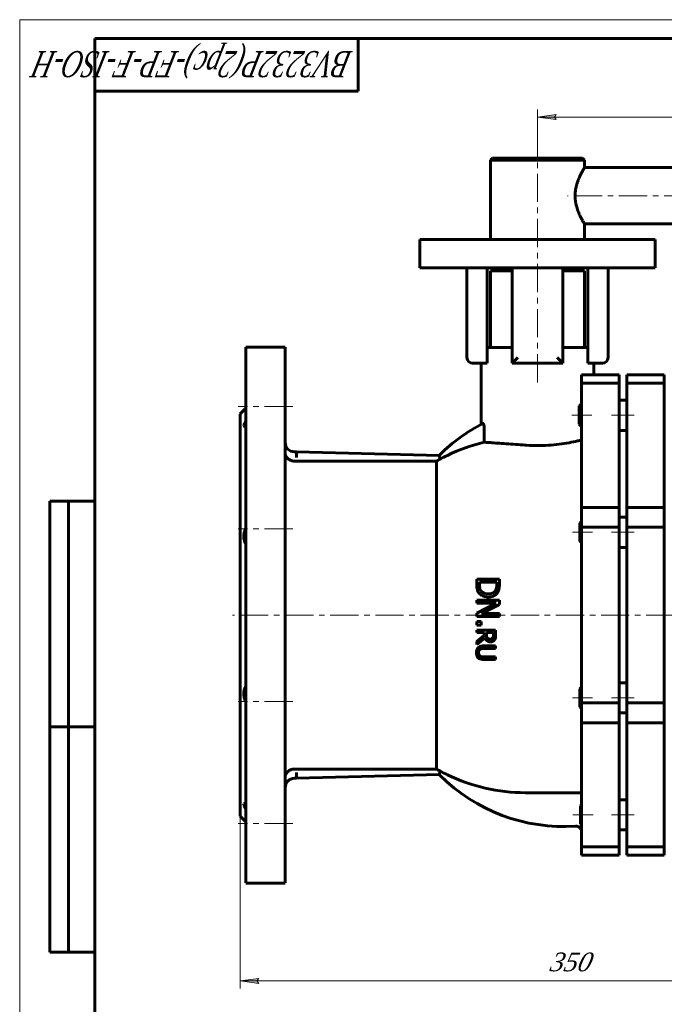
# Model space of a CAD drawing. Header units: millimetres. Extents: x 0 to 601, y 0 to 420.
# Tile 2 of 4: x 0 to 171, y 158 to 420. Entities that reach past the tile are written whole.
import ezdxf

# ---------------------------------------------------------------- set-up
doc = ezdxf.new("R2010")
doc.units = ezdxf.units.MM
for name, pattern in [('K5LT_AXLED', [12, 7.5, -1.5, 1.5, -1.5]), ('K5LT_BASIC', [0]), ('K5LT_THIN', [0])]:
    doc.linetypes.add(name, pattern=pattern)
doc.layers.add('Системный слой', color=7, linetype='Continuous')
doc.layers.add('Системный слой (1)', color=7, linetype='Continuous', true_color=0x6c6c6c)
doc.styles.add('KDIMTEXTSTYLE', font='txt', dxfattribs={"width": 0.96, "oblique": 15, "height": 5})
doc.styles.add('KTEXTSTYLE', font='txt', dxfattribs={"width": 0.96, "height": 5})
doc.dimstyles.new('KDIMSTYLE (0.50)', dxfattribs={"dimtxt": 5, "dimasz": 1, "dimexe": 2, "dimexo": 0, "dimgap": 1, "dimtad": 1, "dimlfac": 2, "dimtxsty": 'KDIMTEXTSTYLE', "dimsah": 1, "dimcen": 0, "dimdle": 1, "dimadec": 0, "dimazin": 0, "dimtfac": 0.667, "dimtmove": 0, "dimatfit": 3, "dimfxl": 1, "dimtvp": 1, "dimtolj": 1, "dimtzin": 0, "dimarcsym": 0})

# ---------------------------------------------------------------- blocks, each defined once
blk = doc.blocks.new('U0')
at = {"layer": 'Системный слой (1)', "color": 143, "linetype": 'K5LT_BASIC', "lineweight": 60, "true_color": 0x33acca}
for p, q in [((60.09, 261.68), (60.09, 332.93)), ((60.09, 190.43), (60.09, 261.68))]:
    blk.add_line(p, q, dxfattribs=at)
blk = doc.blocks.new('U1')
at = {"layer": 'Системный слой (1)', "color": 143, "linetype": 'K5LT_BASIC', "lineweight": 60, "true_color": 0x33acca}
for p, q in [((58.59, 261.68), (58.59, 315.18)), ((58.59, 208.18), (58.59, 261.68))]:
    blk.add_line(p, q, dxfattribs=at)
blk = doc.blocks.new('U4')
at = {"layer": 'Системный слой (1)', "color": 143, "linetype": 'K5LT_BASIC', "lineweight": 60, "true_color": 0x33acca}
for p, q in [((70.59, 261.68), (70.59, 332.93)), ((70.59, 190.43), (70.59, 261.68))]:
    blk.add_line(p, q, dxfattribs=at)
blk = doc.blocks.new('U6')
at = {"layer": 'Системный слой (1)', "color": 143, "linetype": 'K5LT_BASIC', "lineweight": 60, "true_color": 0x33acca}
for p, q in [((125.19, 353.18), (130.94, 353.18)), ((144.44, 353.18), (150.19, 353.18))]:
    blk.add_line(p, q, dxfattribs=at)
blk = doc.blocks.new('U7')
at = {"layer": 'Системный слой (1)', "color": 143, "linetype": 'K5LT_BASIC', "lineweight": 60, "true_color": 0x33acca}
for p, q in [((150.19, 380.68), (150.19, 382.68)), ((150.19, 361.55), (150.19, 365.68))]:
    blk.add_line(p, q, dxfattribs=at)
blk = doc.blocks.new('U8')
at = {"layer": 'Системный слой (1)', "color": 143, "linetype": 'K5LT_BASIC', "lineweight": 60, "true_color": 0x33acca}
for p, q in [((250.85, 380.68), (150.19, 380.68)), ((267.71, 380.68), (255.85, 380.68))]:
    blk.add_line(p, q, dxfattribs=at)
blk = doc.blocks.new('U9')
at = {"layer": 'Системный слой (1)', "color": 143, "linetype": 'K5LT_BASIC', "lineweight": 60, "true_color": 0x33acca}
for p, q in [((250.85, 365.68), (150.19, 365.68)), ((267.71, 365.68), (255.85, 365.68))]:
    blk.add_line(p, q, dxfattribs=at)
blk = doc.blocks.new('U13')
at = {"layer": 'Системный слой (1)', "color": 143, "linetype": 'K5LT_BASIC', "lineweight": 60, "true_color": 0x33acca}
for p, q in [((59.59, 311.98), (59.78, 312.71)), ((59.85, 311.64), (59.59, 311.98)), ((59.78, 312.71), (60.09, 313.29)), ((60.05, 311.61), (59.85, 311.64)), ((60.06, 311.61), (60.05, 311.61)), ((60.08, 311.61), (60.06, 311.61)), ((60.09, 311.61), (60.08, 311.61))]:
    blk.add_line(p, q, dxfattribs=at)
blk = doc.blocks.new('U14')
at = {"layer": 'Системный слой (1)', "color": 143, "linetype": 'K5LT_BASIC', "lineweight": 60, "true_color": 0x33acca}
for p, q in [((59.64, 211.55), (60.05, 211.74)), ((59.66, 210.96), (59.64, 211.55)), ((60.09, 210.06), (59.66, 210.96))]:
    blk.add_line(p, q, dxfattribs=at)
blk.add_arc((60.05, 210.72), 1.02, 87.6759, 89.9745, dxfattribs=at)
blk = doc.blocks.new('U15')
at = {"layer": 'Системный слой (1)', "color": 30, "linetype": 'K5LT_AXLED', "lineweight": 18, "true_color": 0xff8000}
for p, q in [((250.85, 373.18), (145.69, 373.18)), ((255.85, 373.18), (250.85, 373.18)), ((344.71, 373.18), (255.85, 373.18))]:
    blk.add_line(p, q, dxfattribs=at)
blk = doc.blocks.new('D0')
at = {"layer": 'Системный слой (1)'}
for points in [[(63.09, 164.37), (63.59, 165.03), (58.59, 164.37), (63.59, 163.71)], [(233.59, 164.37), (228.59, 165.03), (229.09, 164.37), (228.59, 163.71)]]:
    blk.add_hatch(color=7, dxfattribs=at).paths.add_polyline_path(points)
at = {"layer": 'Системный слой (1)', "color": 7, "linetype": 'K5LT_THIN', "lineweight": 18, "true_color": 0xffffff}
for p, q in [((58.59, 208.18), (58.59, 162.37)), ((233.59, 208.18), (233.59, 162.37)), ((58.59, 164.37), (63.59, 165.03)), ((63.59, 165.03), (63.09, 164.37)), ((229.09, 164.37), (228.59, 165.03)), ((228.59, 165.03), (233.59, 164.37)), ((63.59, 163.71), (58.59, 164.37)), ((63.09, 164.37), (63.59, 163.71)), ((233.59, 164.37), (228.59, 163.71)), ((228.59, 163.71), (229.09, 164.37))]:
    blk.add_line(p, q, dxfattribs=at)
blk.add_wipeout([(140.75, 165.37), (140.75, 172.75), (151.01, 172.75), (151.01, 165.37)]).dxf.layer = 'Системный слой (1)'
blk.add_line((58.59, 164.37), (233.59, 164.37), dxfattribs=at)
at = {"layer": 'Системный слой (1)', "color": 7, "insert": (140.75, 171.96), "char_height": 5, "attachment_point": 1, "style": 'KTEXTSTYLE'}
blk.add_mtext('\\fArial|b0|c204|p34;\\H5.0;\\W1.000;\\Q15;\\fGOST Type AU|b0|i0|c204|p34;\\Q15;\\W0.960;350', dxfattribs=at)
blk = doc.blocks.new('KDIMARROW_01')
at = {"layer": 'Системный слой'}
blk.add_hatch(color=0, dxfattribs=at).paths.add_polyline_path([(0, 0), (-5, 0.66), (-4.5, 0), (-5, -0.66)])
at = {"layer": 'Системный слой', "color": 0, "linetype": 'K5LT_THIN', "lineweight": 18}
for p, q in [((-4.5, 0), (-5, 0.66)), ((-5, 0.66), (0, 0)), ((0, 0), (-5, -0.66)), ((-5, -0.66), (-4.5, 0))]:
    blk.add_line(p, q, dxfattribs=at)
at = {"layer": 'Системный слой (1)', "color": 0, "linetype": 'K5LT_THIN', "lineweight": 18}
blk.add_line((137.69, 79.99), (137.19, 79.99), dxfattribs=at)
blk = doc.blocks.new('D4')
at = {"layer": 'Системный слой (1)'}
for points in [[(142.19, 394.09), (142.69, 394.75), (137.69, 394.09), (142.69, 393.43)], [(337.71, 393.43), (342.71, 394.09), (337.71, 394.75), (338.21, 394.09)]]:
    blk.add_hatch(color=7, dxfattribs=at).paths.add_polyline_path(points)
at = {"layer": 'Системный слой (1)', "color": 7, "linetype": 'K5LT_THIN', "lineweight": 18, "true_color": 0xffffff}
for p, q in [((137.69, 383.18), (137.69, 396.09)), ((342.71, 380.68), (342.71, 396.09)), ((137.69, 394.09), (142.69, 394.75)), ((142.69, 393.43), (137.69, 394.09)), ((142.69, 394.75), (142.19, 394.09)), ((142.19, 394.09), (142.69, 393.43)), ((338.21, 394.09), (337.71, 394.75)), ((337.71, 394.75), (342.71, 394.09)), ((342.71, 394.09), (337.71, 393.43)), ((337.71, 393.43), (338.21, 394.09))]:
    blk.add_line(p, q, dxfattribs=at)
blk.add_wipeout([(228.24, 395.09), (228.24, 402.47), (238.75, 402.47), (238.75, 395.09)]).dxf.layer = 'Системный слой (1)'
blk.add_line((342.71, 394.09), (137.69, 394.09), dxfattribs=at)
at = {"layer": 'Системный слой (1)', "color": 7, "insert": (228.24, 401.68), "char_height": 5, "attachment_point": 1, "style": 'KTEXTSTYLE'}
blk.add_mtext('\\fArial|b0|c204|p34;\\H5.0;\\W1.000;\\Q15;\\fGOST Type AU|b0|i0|c204|p34;\\Q15;\\W0.960;750', dxfattribs=at)
blk = doc.blocks.new('U45')
at = {"color": 7, "linetype": 'K5LT_THIN', "lineweight": 18, "true_color": 0xffffff}
for p, q in [((0, 0), (0, 420)), ((0, 420), (594, 420))]:
    blk.add_line(p, q, dxfattribs=at)
at = {"color": 143, "linetype": 'K5LT_BASIC', "lineweight": 60, "true_color": 0x33acca}
for p, q in [((20, 5), (20, 415)), ((20, 415), (589, 415)), ((90, 415), (90, 401)), ((90, 401), (20, 401)), ((8, 172), (8, 292)), ((20, 292), (8, 292)), ((13, 172), (13, 292)), ((20, 232), (8, 232)), ((20, 172), (8, 172))]:
    blk.add_line(p, q, dxfattribs=at)
at = {"color": 7, "insert": (88.64, 404.64), "char_height": 7, "attachment_point": 1, "rotation": 180, "style": 'KTEXTSTYLE'}
blk.add_mtext('\\fArial|b0|c204|p34;\\H5.0;\\W1.000;\\Q15;\\fGOST Type AU|b0|i0|c204|p34;\\Q15;\\W0.696;\\H7.00;BV3232P(2pc)-FP-F-ISO-H', dxfattribs=at)

msp = doc.modelspace()

# ---------------------------------------------------------------- linework, layer by layer
at = {"layer": 'Системный слой (1)', "color": 30, "linetype": 'K5LT_AXLED', "lineweight": 18, "true_color": 0xff8000}
for p, q in [((137.6864, 323.5391), (137.6864, 385.177)), ((72.5907, 317.1098), (58.0907, 317.1098)), ((152.1426, 314.8001), (146.7926, 314.8001)), ((163.4064, 314.8001), (157.4064, 314.8001)), ((72.5907, 284.638), (58.0907, 284.638)), ((152.3195, 283.6813), (146.9695, 283.6813)), ((163.4064, 283.6813), (157.4064, 283.6813)), ((234.0907, 261.677), (56.5907, 261.677)), ((72.5907, 238.716), (58.0907, 238.716)), ((152.335, 239.6727), (146.985, 239.6727)), ((163.4064, 239.6727), (157.4064, 239.6727)), ((152.4634, 208.5539), (147.1134, 208.5539)), ((163.4064, 208.5539), (157.4064, 208.5539)), ((72.5907, 206.2442), (58.0907, 206.2442))]:
    msp.add_line(p, q, dxfattribs=at)
at = {"layer": 'Системный слой (1)', "color": 143, "linetype": 'K5LT_BASIC', "lineweight": 60, "true_color": 0x33acca}
for p, q in [((125.1864, 382.677), (125.6864, 383.177)), ((125.1864, 361.552), (125.1864, 382.677)), ((125.1864, 382.677), (150.1864, 382.677)), ((125.6864, 383.177), (149.6864, 383.177)), ((150.1864, 382.677), (149.6864, 383.177)), ((106.4364, 361.552), (116.4364, 361.552)), ((106.4364, 354.052), (106.4364, 361.552)), ((116.4364, 361.552), (158.9364, 361.552)), ((158.9364, 361.552), (168.9364, 361.552)), ((168.9364, 354.052), (168.9364, 361.552)), ((106.4364, 354.052), (116.4364, 354.052)), ((116.4364, 354.052), (158.9364, 354.052)), ((118.9364, 354.052), (118.9364, 330.177)), ((124.2909, 332.802), (124.2909, 354.052)), ((128.1404, 353.177), (128.1404, 354.052)), ((130.9364, 354.052), (130.9364, 328.677)), ((144.4364, 328.677), (144.4364, 354.052)), ((147.2323, 353.177), (147.2323, 354.052)), ((151.0818, 332.802), (151.0818, 354.052)), ((156.4364, 330.177), (156.4364, 354.052)), ((158.9364, 354.052), (168.9364, 354.052)), ((125.1864, 353.177), (125.1864, 332.802)), ((150.1864, 353.177), (150.1864, 332.802)), ((70.5907, 332.927), (60.0907, 332.927)), ((130.9364, 332.802), (124.2909, 332.802)), ((124.2909, 332.802), (124.2909, 328.677)), ((151.0818, 332.802), (144.4364, 332.802)), ((151.0818, 328.677), (151.0818, 332.802)), ((130.9364, 328.677), (132.4364, 330.177)), ((142.9364, 330.177), (144.4364, 328.677)), ((124.2909, 328.677), (120.4364, 328.677)), ((122.6864, 312.3944), (122.6864, 328.677)), ((130.9364, 328.677), (144.4364, 328.677)), ((154.9364, 328.677), (151.0818, 328.677)), ((152.6864, 325.5391), (152.6864, 328.677)), ((149.4064, 325.5391), (149.4064, 323.3424)), ((149.4064, 325.5391), (159.4064, 325.5391)), ((159.4064, 325.5391), (159.4064, 323.3424)), ((161.4064, 323.3424), (161.4064, 325.5391)), ((171.4064, 325.5391), (161.4064, 325.5391)), ((171.4064, 325.5391), (171.4064, 323.3424)), ((149.4064, 323.3424), (149.4064, 290.3262)), ((149.4064, 323.3424), (159.4064, 323.3424)), ((159.4064, 323.3424), (159.4064, 290.3262)), ((161.4064, 290.3262), (161.4064, 323.3424)), ((171.4064, 323.3424), (161.4064, 323.3424)), ((171.4064, 323.3424), (171.4064, 290.3262)), ((148.7926, 317.2001), (149.4064, 317.8138)), ((148.7926, 317.2001), (148.7926, 317.1307)), ((148.7926, 317.1307), (148.7926, 312.4001)), ((159.4064, 318.8001), (161.4064, 318.8001)), ((58.5907, 315.177), (60.0907, 316.677)), ((148.7926, 312.4001), (149.4064, 311.7863)), ((123.5442, 307.6472), (123.5442, 311.1516)), ((159.4064, 310.8001), (161.4064, 310.8001)), ((73.0907, 305.0836), (73.5907, 305.0836)), ((111.6004, 304.0879), (73.5907, 305.0836)), ((73.5907, 305.0836), (73.5907, 303.5831)), ((111.7195, 304.291), (111.5523, 304.0058)), ((110.2467, 302.6228), (73.0907, 302.6228)), ((110.8546, 302.6228), (110.2467, 302.6228)), ((110.8546, 302.6228), (110.8546, 220.7311)), ((149.4064, 290.3262), (149.4064, 285.0229)), ((149.4064, 290.3262), (159.4064, 290.3262)), ((159.4064, 290.3262), (159.4064, 285.0229)), ((161.4064, 285.0229), (161.4064, 290.3262)), ((171.4064, 290.3262), (161.4064, 290.3262)), ((171.4064, 290.3262), (171.4064, 285.0229)), ((148.9695, 286.0813), (149.4064, 286.5182)), ((148.9695, 286.0813), (148.9695, 285.8974)), ((148.9695, 285.8974), (148.9695, 281.2813)), ((159.4064, 287.6813), (161.4064, 287.6813)), ((149.4064, 285.0229), (149.4064, 238.331)), ((149.4064, 285.0229), (159.4064, 285.0229)), ((159.4064, 285.0229), (159.4064, 238.331)), ((161.4064, 238.331), (161.4064, 285.0229)), ((171.4064, 285.0229), (161.4064, 285.0229)), ((171.4064, 285.0229), (171.4064, 238.331)), ((148.9695, 281.2813), (149.4064, 280.8444)), ((159.4064, 279.6813), (161.4064, 279.6813)), ((127.5497, 271.1984), (121.5497, 271.1984)), ((121.5497, 271.1984), (121.5497, 269.8175)), ((122.2401, 270.401), (126.8592, 270.401)), ((122.2401, 269.7932), (122.2401, 270.401)), ((126.8592, 270.401), (126.8592, 269.7932)), ((127.5497, 269.8321), (127.5497, 271.1984)), ((121.5497, 265.6019), (121.5497, 264.858)), ((127.5497, 265.6019), (121.5497, 265.6019)), ((121.5497, 264.858), (126.7231, 264.858)), ((126.7231, 264.858), (121.5497, 262.2032)), ((122.7992, 262.0525), (127.5497, 264.469)), ((127.5497, 264.469), (127.5497, 265.6019)), ((121.5497, 262.2032), (121.5497, 261.3086)), ((127.5497, 262.0525), (122.7992, 262.0525)), ((127.5497, 261.3086), (127.5497, 262.0525)), ((121.5497, 261.3086), (127.5497, 261.3086)), ((122.6971, 259.9374), (121.5497, 259.9374)), ((121.5497, 259.9374), (121.5497, 258.9747)), ((122.6971, 258.9747), (122.6971, 259.9374)), ((121.5497, 258.9747), (122.6971, 258.9747)), ((121.5497, 257.6951), (121.5497, 257.0306)), ((126.5497, 257.6951), (121.5497, 257.6951)), ((121.5497, 257.0306), (123.5391, 257.0306)), ((123.5391, 257.0306), (123.5391, 256.2689)), ((124.0942, 256.4471), (124.0942, 257.0306)), ((124.0942, 257.0306), (125.9743, 257.0306)), ((125.9743, 257.0306), (125.9743, 256.3702)), ((126.5497, 256.4066), (126.5497, 257.6951)), ((123.5391, 256.2689), (121.5497, 254.6886)), ((121.5497, 253.8256), (123.7255, 255.6044)), ((121.5497, 254.6886), (121.5497, 253.8256)), ((126.5497, 253.4893), (123.4297, 253.4893)), ((123.4297, 252.8248), (126.5497, 252.8248)), ((126.5497, 252.8248), (126.5497, 253.4893)), ((126.5497, 250.5355), (123.4135, 250.5355)), ((123.4297, 249.871), (126.5497, 249.871)), ((126.5497, 249.871), (126.5497, 250.5355)), ((159.4064, 243.6727), (161.4064, 243.6727)), ((148.985, 242.0727), (149.4064, 242.4941)), ((148.985, 242.0727), (148.985, 242.0372)), ((148.985, 242.0372), (148.985, 237.2727)), ((149.4064, 238.331), (159.4064, 238.331)), ((149.4064, 238.331), (149.4064, 233.0277)), ((159.4064, 238.331), (159.4064, 233.0277)), ((171.4064, 238.331), (161.4064, 238.331)), ((161.4064, 233.0277), (161.4064, 238.331)), ((171.4064, 238.331), (171.4064, 233.0277)), ((148.985, 237.2727), (149.4064, 236.8513)), ((159.4064, 235.6727), (161.4064, 235.6727)), ((149.4064, 233.0277), (159.4064, 233.0277)), ((149.4064, 233.0277), (149.4064, 200.0116)), ((159.4064, 233.0277), (159.4064, 200.0116)), ((161.4064, 200.0116), (161.4064, 233.0277)), ((171.4064, 233.0277), (161.4064, 233.0277)), ((171.4064, 233.0277), (171.4064, 200.0116)), ((73.0907, 220.7311), (110.2467, 220.7311)), ((110.2467, 220.7311), (110.8546, 220.7311)), ((73.0907, 218.2703), (73.5907, 218.2703)), ((73.5907, 219.7708), (73.5907, 218.2703)), ((73.5907, 218.2703), (111.6004, 219.2661)), ((111.5523, 219.3482), (111.7195, 219.063)), ((134.4064, 214.4409), (149.4064, 214.4409)), ((159.4064, 212.5539), (161.4064, 212.5539)), ((149.1134, 210.9539), (149.4064, 211.2469)), ((149.1134, 210.9539), (149.1134, 206.1658)), ((58.5907, 208.177), (60.0907, 206.677)), ((149.1134, 206.1658), (149.1134, 206.1539)), ((149.1134, 206.1539), (149.4064, 205.8609)), ((159.4064, 204.5539), (161.4064, 204.5539)), ((149.4064, 200.0116), (149.4064, 197.8149)), ((149.4064, 200.0116), (159.4064, 200.0116)), ((159.4064, 200.0116), (159.4064, 197.8149)), ((171.4064, 200.0116), (161.4064, 200.0116)), ((161.4064, 197.8149), (161.4064, 200.0116)), ((171.4064, 200.0116), (171.4064, 197.8149)), ((149.4064, 197.8149), (159.4064, 197.8149)), ((171.4064, 197.8149), (161.4064, 197.8149)), ((70.5907, 190.427), (60.0907, 190.427))]:
    msp.add_line(p, q, dxfattribs=at)
for centre, radius, start, end in [((120.4364, 330.177), 1.5, 180, 270), ((154.9364, 330.177), 1.5, 270, 0), ((144.7521, 271.0584), 46.8568, 117.521552, 134.827149), ((73.0907, 307.5836), 2.5, 180, 270), ((134.4064, 261.677), 47.2361, 103.294384, 115.958167), ((73.0907, 215.7703), 2.5, 90, 180), ((144.7521, 252.2956), 46.8568, 225.172851, 273.739998), ((134.4064, 261.677), 47.2361, 244.041833, 270), ((147.9064, 204.0417), 1.5, 0, 93.739998)]:
    msp.add_arc(centre, radius, start, end, dxfattribs=at)
for points, knots in [([(150.1864, 380.677), (150.1863, 380.6769), (150.1779, 380.6628), (150.144, 380.6063), (150.098, 380.5288), (150.0387, 380.4284), (149.96, 380.2937), (149.8652, 380.1289), (149.7712, 379.963), (149.67, 379.7813), (149.5606, 379.5807), (149.4443, 379.3625), (149.3034, 379.0913), (149.1437, 378.7721), (148.9441, 378.3525), (148.7258, 377.863), (148.4694, 377.2277), (148.2691, 376.6545), (148.1256, 376.1781), (148.0295, 375.8274), (147.937, 375.4422), (147.8521, 375.0204), (147.7815, 374.5836), (147.7289, 374.1362), (147.6944, 373.6626), (147.6864, 373.3467), (147.6864, 373.177)], [0, 0, 0, 0, 1.24988146, 2.5170313, 3.37197057, 4.23267808, 5.53524351, 6.55592744, 7.43402608, 8.36236623, 9.34030533, 10.22301343, 11.15465094, 12.57255017, 13.7254303, 15.41352175, 17.17492507, 19.23805291, 20.01588609, 20.819164, 21.8545349, 22.814116, 23.80750451, 24.88481844, 25.86435683, 27, 27, 27, 27]), ([(147.6864, 373.177), (147.6864, 372.9852), (147.6956, 372.6657), (147.7295, 372.2217), (147.7654, 371.9063), (147.8097, 371.5932), (147.862, 371.2832), (147.9488, 370.8566), (148.0365, 370.5), (148.1653, 370.0348), (148.3258, 369.5266), (148.5613, 368.8909), (148.8043, 368.3097), (149.0273, 367.8228), (149.1981, 367.4727), (149.3309, 367.2099), (149.472, 366.9379), (149.6229, 366.6578), (149.7782, 366.378), (149.9145, 366.1386), (150.0283, 365.9431), (150.1104, 365.8042), (150.1618, 365.718), (150.1832, 365.6823), (150.1863, 365.677), (150.1864, 365.677)], [0, 0, 0, 0, 1.22935324, 2.05587187, 2.88658865, 3.30269242, 4.13442395, 4.96682699, 6.2179528, 6.6363431, 8.31670179, 10.0093363, 11.6916277, 13.29596551, 14.54225034, 15.23674163, 16.13513439, 17.65786592, 18.78441507, 20.18343086, 21.70104252, 22.94116638, 24.17916732, 25.39730488, 26, 26, 26, 26]), ([(123.5442, 311.1516), (123.5442, 311.2372), (123.5422, 311.3226), (123.5287, 311.5953), (123.5088, 311.7766), (123.4508, 312.0932), (123.4151, 312.2268), (123.3323, 312.4448), (123.2865, 312.5248), (123.1917, 312.6229), (123.144, 312.6355), (123.1004, 312.6128)], [-0.490164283, -0.490164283, -0.490164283, -0.490164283, -0.438879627, -0.438879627, -0.325063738, -0.325063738, -0.220022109, -0.220022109, -0.113444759, -0.113444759, -0.00042006, -0.00042006, -0.00042006, -0.00042006]), ([(134.4064, 306.8656), (133.571, 306.9262), (132.743, 306.9862), (131.0199, 307.1108), (130.1335, 307.1747), (128.4939, 307.2927), (127.7409, 307.3468), (126.4098, 307.4423), (125.7858, 307.487), (124.6859, 307.5657), (124.2098, 307.5997), (123.7265, 307.6342), (123.6321, 307.641), (123.5442, 307.6472)], [9.69643944, 9.69643944, 9.69643944, 9.69643944, 10.18592786, 10.18592786, 10.75251149, 10.75251149, 11.31909512, 11.31909512, 11.88404407, 11.88404407, 12.44899302, 12.44899302, 12.59802386, 12.59802386, 12.59802386, 12.59802386]), ([(137.6864, 306.7464), (136.7374, 306.7464), (135.7583, 306.7772), (134.6598, 306.8477), (134.533, 306.8564), (134.4064, 306.8656)], [9.10821191, 9.10821191, 9.10821191, 9.10821191, 9.677580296, 9.677580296, 9.751960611, 9.751960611, 9.751960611, 9.751960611]), ([(149.4064, 308.2453), (149.0533, 308.1565), (148.6798, 308.0662), (147.6306, 307.8259), (146.8821, 307.6679), (145.2506, 307.3697), (144.3675, 307.2297), (142.5218, 306.9958), (141.5576, 306.9019), (139.6144, 306.7772), (138.6353, 306.7464), (137.6864, 306.7464)], [6.49821652, 6.49821652, 6.49821652, 6.49821652, 6.83073836, 6.83073836, 7.40010675, 7.40010675, 7.96947514, 7.96947514, 8.53884352, 8.53884352, 9.10821191, 9.10821191, 9.10821191, 9.10821191]), ([(71.0212, 303.5831), (70.9571, 303.665), (70.8715, 303.7926), (70.7729, 303.9826), (70.7029, 304.1501), (70.6448, 304.3408), (70.6017, 304.5643), (70.5907, 304.7221), (70.5907, 304.8126)], [0, 0, 0, 0, 2.11491984, 3.13366324, 4.38615014, 5.83191814, 7.20152441, 9, 9, 9, 9]), ([(111.8737, 303.2088), (111.8678, 303.2235), (111.8618, 303.2381), (111.7863, 303.4244), (111.7231, 303.581), (111.6219, 303.8323), (111.5832, 303.9287), (111.5553, 303.9982), (111.5538, 304.0021), (111.5523, 304.0058)], [0.140077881, 0.140077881, 0.140077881, 0.140077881, 0.150421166, 0.150421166, 0.27285242, 0.27285242, 0.385541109, 0.385541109, 0.392375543, 0.392375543, 0.392375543, 0.392375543]), ([(113.7304, 304.1476), (113.1408, 303.8606), (112.4997, 303.5365), (111.8767, 303.2103), (111.8752, 303.2095), (111.8737, 303.2088)], [3.236096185, 3.236096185, 3.236096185, 3.236096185, 3.629599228, 3.629599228, 3.630528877, 3.630528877, 3.630528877, 3.630528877]), ([(71.0212, 303.5831), (71.0924, 303.4923), (71.2259, 303.3461), (71.4156, 303.186), (71.5435, 303.0939), (71.7079, 302.986), (71.9294, 302.8675), (72.1919, 302.7672), (72.399, 302.7071), (72.5758, 302.668), (72.81, 302.6329), (72.9808, 302.6228), (73.0907, 302.6228)], [0, 0, 0, 0, 2.28972026, 3.79203376, 4.513021, 5.06491279, 7.19053353, 8.67043969, 9.49040343, 10.49728905, 11.3933765, 13, 13, 13, 13]), ([(111.8737, 303.2088), (111.8307, 303.1841), (111.7875, 303.1592), (111.4549, 302.9681), (111.1552, 302.796), (110.8546, 302.6228)], [0.175134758, 0.175134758, 0.175134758, 0.175134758, 0.205172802, 0.205172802, 0.404729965, 0.404729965, 0.404729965, 0.404729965]), ([(60.0907, 280.6815), (60.0152, 280.802), (59.9042, 281.0097), (59.7776, 281.3308), (59.69, 281.6288), (59.6351, 281.9117), (59.6048, 282.1691), (59.589, 282.4223), (59.5906, 282.7369), (59.6216, 283.0969), (59.6839, 283.4776), (59.7611, 283.802), (59.8341, 284.0489), (59.8968, 284.2403), (59.976, 284.4599), (60.0476, 284.6351), (60.0907, 284.7342)], [0, 0, 0, 0, 2.07398095, 3.34816253, 4.72031515, 6.17438816, 7.01580308, 7.92869319, 9.24909708, 10.73442337, 12.08925874, 13.60081529, 14.43803735, 14.92819282, 15.81647195, 17, 17, 17, 17]), ([(121.5497, 269.8175), (121.5497, 269.4835), (121.565, 269.1137), (121.6506, 268.5706), (121.7093, 268.312), (121.9108, 267.8953), (121.9684, 267.7924), (122.031, 267.6927)], [-0.6144806, -0.6144806, -0.6144806, -0.6144806, -0.285820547, -0.285820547, -0.072856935, -0.072856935, 0, 0, 0, 0]), ([(122.6388, 268.1352), (122.5246, 268.298), (122.4372, 268.475), (122.3482, 268.7562), (122.3323, 268.8284), (122.2616, 269.1617), (122.2401, 269.4856), (122.2401, 269.7932)], [-0.253252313, -0.253252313, -0.253252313, -0.253252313, -0.208492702, -0.208492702, -0.187440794, -0.187440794, 0, 0, 0, 0]), ([(126.8592, 269.7932), (126.8592, 269.7232), (126.8581, 269.6576), (126.854, 269.5278), (126.8508, 269.4645), (126.8408, 269.3201), (126.8332, 269.2443), (126.8189, 269.1319), (126.8127, 269.0904), (126.8009, 269.0199), (126.7953, 268.99), (126.785, 268.9392), (126.7803, 268.9177), (126.7752, 268.896), (126.7747, 268.8936), (126.7363, 268.7302), (126.6829, 268.575), (126.5795, 268.3517), (126.5414, 268.2792), (126.4994, 268.2081)], [-0.239075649, -0.239075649, -0.239075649, -0.239075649, -0.226048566, -0.226048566, -0.211591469, -0.211591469, -0.19030805, -0.19030805, -0.175576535, -0.175576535, -0.162523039, -0.162523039, -0.150946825, -0.150946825, -0.149469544, -0.149469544, -0.04956692, -0.04956692, 0, 0, 0, 0]), ([(127.0732, 267.683), (127.2068, 267.8863), (127.3047, 268.1128), (127.4468, 268.5668), (127.5077, 268.8426), (127.5455, 269.4731), (127.5497, 269.6547), (127.5497, 269.8321)], [-0.669410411, -0.669410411, -0.669410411, -0.669410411, -0.383511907, -0.383511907, -0.108047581, -0.108047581, 0, 0, 0, 0]), ([(122.031, 267.6927), (122.1316, 267.5405), (122.2478, 267.4017), (122.5147, 267.1461), (122.6636, 267.0327), (123.1134, 266.7541), (123.496, 266.5814), (124.1811, 266.4797), (124.3625, 266.4674), (124.5448, 266.4674)], [-0.768172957, -0.768172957, -0.768172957, -0.768172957, -0.600338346, -0.600338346, -0.426963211, -0.426963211, -0.111781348, -0.111781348, 0, 0, 0, 0]), ([(124.5545, 267.2988), (124.2883, 267.2988), (124.0156, 267.3215), (123.5851, 267.4251), (123.3664, 267.4975), (122.9441, 267.7667), (122.7748, 267.9335), (122.6388, 268.1352)], [-0.549099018, -0.549099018, -0.549099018, -0.549099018, -0.311636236, -0.311636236, -0.150731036, -0.150731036, 0, 0, 0, 0]), ([(124.5448, 266.4674), (124.7316, 266.4674), (124.9198, 266.4783), (125.1774, 266.513), (125.2482, 266.5247), (125.5345, 266.5813), (125.7458, 266.6452), (125.9603, 266.7409), (125.9727, 266.7466), (126.0081, 266.763), (126.0313, 266.7742), (126.1199, 266.8187), (126.1857, 266.8548), (126.3126, 266.9317), (126.3738, 266.9721), (126.4936, 267.0588), (126.6068, 267.148), (126.716, 267.2506), (126.7712, 267.3074), (126.7751, 267.3114), (126.8882, 267.429), (126.986, 267.5517), (127.0732, 267.683)], [-0.671609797, -0.671609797, -0.671609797, -0.671609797, -0.533430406, -0.533430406, -0.480699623, -0.480699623, -0.319179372, -0.319179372, -0.30929213, -0.30929213, -0.290734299, -0.290734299, -0.23859244, -0.23859244, -0.189881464, -0.189881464, -0.142205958, -0.097908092, -0.097908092, -0.094530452, -0.094530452, 0, 0, 0, 0]), ([(126.4994, 268.2081), (126.3991, 268.0445), (126.2764, 267.9001), (125.979, 267.6518), (125.8106, 267.555), (125.2903, 267.3458), (124.9159, 267.2988), (124.5545, 267.2988)], [-0.453693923, -0.453693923, -0.453693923, -0.453693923, -0.338879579, -0.338879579, -0.221608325, -0.221608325, 0, 0, 0, 0]), ([(123.7255, 255.6044), (123.7879, 255.4369), (123.8712, 255.2794), (124.1096, 254.9702), (124.246, 254.8625), (124.4934, 254.6989), (124.6617, 254.6344), (124.9562, 254.5768), (125.0745, 254.5671), (125.1923, 254.5671)], [-0.308407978, -0.308407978, -0.308407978, -0.308407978, -0.250852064, -0.250852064, -0.182717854, -0.182717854, -0.072056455, -0.072056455, 0, 0, 0, 0]), ([(124.3535, 255.5436), (124.3013, 255.5958), (124.2575, 255.6543), (124.1719, 255.8128), (124.1525, 255.8963), (124.1077, 256.0985), (124.0942, 256.2758), (124.0942, 256.4471)], [-0.139212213, -0.139212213, -0.139212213, -0.139212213, -0.124528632, -0.124528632, -0.103433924, -0.103433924, 0, 0, 0, 0]), ([(125.1396, 255.26), (125.053, 255.26), (124.9651, 255.2657), (124.8708, 255.2813), (124.8624, 255.2828), (124.8017, 255.294), (124.7539, 255.3063), (124.7019, 255.3232), (124.6938, 255.326), (124.6606, 255.3378), (124.6367, 255.3474), (124.5207, 255.4002), (124.4376, 255.4578), (124.3614, 255.5353), (124.3575, 255.5394), (124.3535, 255.5436)], [-0.15523021, -0.15523021, -0.15523021, -0.15523021, -0.11436696, -0.11436696, -0.110387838, -0.110387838, -0.085353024, -0.085353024, -0.080594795, -0.080594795, -0.065579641, -0.065579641, -0.003424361, -0.003424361, 0, 0, 0, 0]), ([(125.8041, 255.576), (125.7667, 255.5206), (125.723, 255.4708), (125.648, 255.4084), (125.6246, 255.3918), (125.5845, 255.3666), (125.5676, 255.3572), (125.543, 255.3446), (125.5346, 255.3406), (125.5197, 255.3338), (125.513, 255.3309), (125.4402, 255.3), (125.3707, 255.2817), (125.2469, 255.2634), (125.1934, 255.26), (125.1396, 255.26)], [-0.13339185, -0.13339185, -0.13339185, -0.13339185, -0.107756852, -0.107756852, -0.095827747, -0.095827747, -0.08652993, -0.08652993, -0.081532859, -0.081532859, -0.077261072, -0.077261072, -0.032882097, -0.032882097, 0, 0, 0, 0]), ([(125.1923, 254.5671), (125.2981, 254.5671), (125.4047, 254.5754), (125.601, 254.6135), (125.6913, 254.641), (125.8011, 254.6921), (125.8259, 254.7048), (125.875, 254.7329), (125.8995, 254.748), (125.9472, 254.7798), (125.9704, 254.7964), (126.016, 254.8314), (126.0383, 254.8498), (126.0818, 254.8884), (126.1029, 254.9086), (126.1354, 254.9418), (126.147, 254.9542), (126.2055, 255.0192), (126.248, 255.0751), (126.2863, 255.1343)], [-0.304840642, -0.304840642, -0.304840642, -0.304840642, -0.224018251, -0.224018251, -0.151705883, -0.151705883, -0.130930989, -0.130930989, -0.110555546, -0.110555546, -0.091216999, -0.091216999, -0.072278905, -0.072278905, -0.053766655, -0.053766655, -0.043246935, -0.043246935, 0, 0, 0, 0]), ([(125.9743, 256.3702), (125.9743, 256.2449), (125.9683, 256.1114), (125.9451, 255.954), (125.9388, 255.9186), (125.9064, 255.7743), (125.8657, 255.6698), (125.8041, 255.576)], [-0.166941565, -0.166941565, -0.166941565, -0.166941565, -0.089903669, -0.089903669, -0.068776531, -0.068776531, 0, 0, 0, 0]), ([(126.2863, 255.1343), (126.3715, 255.2662), (126.4367, 255.4081), (126.4788, 255.57), (126.4811, 255.5792), (126.4843, 255.5925), (126.4856, 255.5981), (126.4889, 255.6126), (126.4909, 255.6217), (126.4954, 255.6441), (126.498, 255.6577), (126.5015, 255.6777), (126.5023, 255.6825), (126.5062, 255.7068), (126.5095, 255.7289), (126.5181, 255.7924), (126.5235, 255.8378), (126.5316, 255.924), (126.5345, 255.9603), (126.5396, 256.035), (126.5417, 256.0726), (126.5437, 256.1176), (126.5439, 256.1225), (126.5475, 256.2071), (126.5491, 256.2876), (126.5496, 256.3806), (126.5497, 256.3936), (126.5497, 256.4066)], [-1.12345798, -1.12345798, -1.12345798, -1.12345798, -0.30787891, -0.30787891, -0.25875626, -0.25875626, -0.23758634, -0.23758634, -0.21536873, -0.21536873, -0.19099477, -0.19099477, -0.1837281, -0.1837281, -0.15514016, -0.15514016, -0.1113601, -0.1113601, -0.08368667, -0.08368667, -0.05900806, -0.05900806, -0.05601323, -0.05601323, -0.00785429, -0.00785429, 0, 0, 0, 0]), ([(121.9062, 253.0112), (121.7757, 252.8806), (121.6748, 252.7288), (121.5376, 252.4106), (121.4812, 252.2192), (121.4482, 251.8689), (121.4443, 251.7754), (121.4443, 251.6822)], [-0.403013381, -0.403013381, -0.403013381, -0.403013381, -0.217132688, -0.217132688, -0.05731586, -0.05731586, 0, 0, 0, 0]), ([(121.4443, 251.6822), (121.4443, 251.4642), (121.4633, 251.2312), (121.564, 250.8649), (121.634, 250.692), (121.808, 250.4561), (121.8552, 250.401), (121.9062, 250.3491)], [-0.360291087, -0.360291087, -0.360291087, -0.360291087, -0.175998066, -0.175998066, -0.043649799, -0.043649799, 0, 0, 0, 0]), ([(123.4297, 253.4893), (123.1625, 253.4893), (122.8783, 253.4692), (122.471, 253.3697), (122.2812, 253.3062), (122.0246, 253.1219), (121.9632, 253.0691), (121.9062, 253.0112)], [-0.451254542, -0.451254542, -0.451254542, -0.451254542, -0.199495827, -0.199495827, -0.051314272, -0.051314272, 0, 0, 0, 0]), ([(122.0116, 251.6822), (122.0116, 251.8689), (122.0361, 252.0606), (122.1473, 252.3219), (122.2063, 252.4214), (122.3348, 252.5474), (122.3763, 252.5806), (122.4208, 252.61)], [-0.260073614, -0.260073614, -0.260073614, -0.260073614, -0.113756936, -0.113756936, -0.033711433, -0.033711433, 0, 0, 0, 0]), ([(122.4208, 250.7502), (122.3648, 250.7872), (122.3141, 250.8307), (122.2229, 250.9322), (122.1842, 250.9888), (122.1133, 251.1219), (122.0489, 251.263), (122.0151, 251.5492), (122.0116, 251.6159), (122.0116, 251.6822)], [-0.400573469, -0.400573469, -0.400573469, -0.400573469, -0.289638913, -0.289638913, -0.176072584, -0.176072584, -0.040737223, -0.040737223, 0, 0, 0, 0]), ([(122.4208, 252.61), (122.5275, 252.6804), (122.6436, 252.731), (122.7757, 252.7648), (122.7845, 252.767), (122.8062, 252.772), (122.8197, 252.775), (122.8386, 252.7787), (122.8424, 252.7795), (122.8662, 252.784), (122.8892, 252.788), (122.9426, 252.7961), (122.973, 252.8002), (123.0355, 252.8072), (123.0664, 252.8102), (123.1297, 252.8152), (123.1615, 252.8174), (123.1998, 252.8193), (123.2042, 252.8195), (123.2818, 252.8233), (123.3561, 252.8248), (123.4297, 252.8248)], [-0.564498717, -0.564498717, -0.564498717, -0.564498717, -0.200617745, -0.200617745, -0.179891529, -0.179891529, -0.156702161, -0.156702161, -0.151173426, -0.151173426, -0.122668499, -0.122668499, -0.093623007, -0.093623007, -0.069510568, -0.069510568, -0.04812373, -0.04812373, -0.045398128, -0.045398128, 0, 0, 0, 0]), ([(121.9062, 250.3491), (121.9768, 250.2751), (122.0546, 250.21), (122.2263, 250.0973), (122.3181, 250.0515), (122.6332, 249.9337), (122.8871, 249.8982), (123.2098, 249.8744), (123.3203, 249.871), (123.4297, 249.871)], [-0.313865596, -0.313865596, -0.313865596, -0.313865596, -0.256999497, -0.256999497, -0.199218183, -0.199218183, -0.067566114, -0.067566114, 0, 0, 0, 0]), ([(123.4135, 250.5355), (123.334, 250.5355), (123.2513, 250.5373), (123.1142, 250.5453), (123.0597, 250.5498), (122.9786, 250.5589), (122.9511, 250.5625), (122.8979, 250.5704), (122.8712, 250.5749), (122.812, 250.5862), (122.7784, 250.5939), (122.7062, 250.6141), (122.6672, 250.6269), (122.6024, 250.6526), (122.577, 250.6637), (122.5063, 250.6978), (122.4628, 250.7226), (122.4208, 250.7502)], [-0.247244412, -0.247244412, -0.247244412, -0.247244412, -0.183885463, -0.183885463, -0.14217654, -0.14217654, -0.120526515, -0.120526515, -0.099664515, -0.099664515, -0.074754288, -0.074754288, -0.047508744, -0.047508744, -0.030276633, -0.030276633, 0, 0, 0, 0]), ([(60.0907, 238.6198), (60.0293, 238.7608), (59.9162, 239.0452), (59.7791, 239.4755), (59.6979, 239.8167), (59.6433, 240.1202), (59.6084, 240.3872), (59.5888, 240.6992), (59.5908, 240.9744), (59.6106, 241.2574), (59.6503, 241.537), (59.7208, 241.8405), (59.835, 242.189), (59.9654, 242.4645), (60.0678, 242.6359), (60.0907, 242.6725)], [0, 0, 0, 0, 1.58926698, 3.15174268, 4.66874428, 5.25801837, 6.41597096, 7.55062386, 8.67043979, 9.49064559, 10.79595245, 11.98948045, 13.27833239, 15.40792636, 16, 16, 16, 16]), ([(71.0212, 219.7708), (71.0924, 219.8617), (71.2259, 220.0079), (71.4156, 220.1679), (71.5435, 220.26), (71.7079, 220.368), (71.9294, 220.4865), (72.1919, 220.5867), (72.399, 220.6468), (72.5758, 220.6859), (72.81, 220.7211), (72.9808, 220.7311), (73.0907, 220.7311)], [0, 0, 0, 0, 2.28972026, 3.79203376, 4.513021, 5.06491279, 7.19053353, 8.67043969, 9.49040343, 10.49728905, 11.3933765, 13, 13, 13, 13]), ([(110.8546, 220.7311), (111.1552, 220.558), (111.4549, 220.3859), (111.7875, 220.1948), (111.8307, 220.1699), (111.8737, 220.1452)], [2.315013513, 2.315013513, 2.315013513, 2.315013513, 2.514570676, 2.514570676, 2.54460872, 2.54460872, 2.54460872, 2.54460872]), ([(111.5523, 219.3482), (111.5538, 219.3519), (111.5553, 219.3558), (111.5832, 219.4252), (111.6219, 219.5217), (111.7231, 219.773), (111.7863, 219.9295), (111.8618, 220.1159), (111.8678, 220.1305), (111.8737, 220.1452)], [0.595485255, 0.595485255, 0.595485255, 0.595485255, 0.602319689, 0.602319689, 0.715008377, 0.715008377, 0.837439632, 0.837439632, 0.847782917, 0.847782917, 0.847782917, 0.847782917]), ([(111.8737, 220.1452), (111.8752, 220.1444), (111.8767, 220.1437), (112.4997, 219.8174), (113.1408, 219.4934), (113.7304, 219.2063)], [0.599453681, 0.599453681, 0.599453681, 0.599453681, 0.60038333, 0.60038333, 0.993886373, 0.993886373, 0.993886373, 0.993886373]), ([(71.0212, 219.7708), (70.9571, 219.689), (70.8715, 219.5613), (70.7729, 219.3713), (70.7029, 219.2039), (70.6448, 219.0132), (70.6017, 218.7897), (70.5907, 218.6319), (70.5907, 218.5414)], [0, 0, 0, 0, 2.11491984, 3.13366324, 4.38615014, 5.83191814, 7.20152441, 9, 9, 9, 9])]:
    msp.add_open_spline(points, degree=3, knots=knots, dxfattribs=at)

# ---------------------------------------------------------------- block references
at = {"layer": 'Системный слой (1)'}
for name in ['U7', 'U8', 'U15', 'U9', 'U6', 'U0', 'U4', 'U1', 'U13', 'U14']:
    msp.add_blockref(name, (0, 0), dxfattribs=at)

# ---------------------------------------------------------------- next in the draw order: dimensions: what is measured, and where the dimension line sits
at = {"layer": 'Системный слой (1)', "color": 7}
for base, p1, p2, text, picture, middle in [((342.7135, 394.0891), (137.6864, 383.177), (342.7135, 380.677), '\\fGOST Type AU|b0|c204|p34;\\H5.0;\\W0.960;\\Q15;\\fGOST Type AU|b0|c204|p34;\\H5.0;\\W0.960;\\Q15;\\fGOST Type AU|b0|i0|c204|p34;\\Q15;750', 'D4', (233.7135, 394.0891)), ((58.5907, 164.3707), (233.5907, 208.177), (58.5907, 208.177), '\\fGOST Type AU|b0|c204|p34;\\H5.0;\\W0.960;\\Q15;\\fGOST Type AU|b0|c204|p34;\\H5.0;\\W0.960;\\Q15;\\fGOST Type AU|b0|i0|c204|p34;\\Q15;350', 'D0', (146.0907, 164.3707))]:
    dim = msp.add_linear_dim(base=base, p1=p1, p2=p2, text=text, dimstyle='KDIMSTYLE (0.50)', override={"dimexo": 0, "dimblk1": 'KDIMARROW_01', "dimblk2": 'KDIMARROW_01', "dimse1": 0, "dimse2": 0, "dimclrt": 7, "dimtolj": 1}, dxfattribs=at)
    dim.commit()
    dim.dimension.update_dxf_attribs({"geometry": picture, "text_midpoint": middle, "dimtype": 160})

# ---------------------------------------------------------------- next in the draw order: block references
msp.add_blockref('U45', (0, 0))

doc.saveas('drawing.dxf')
